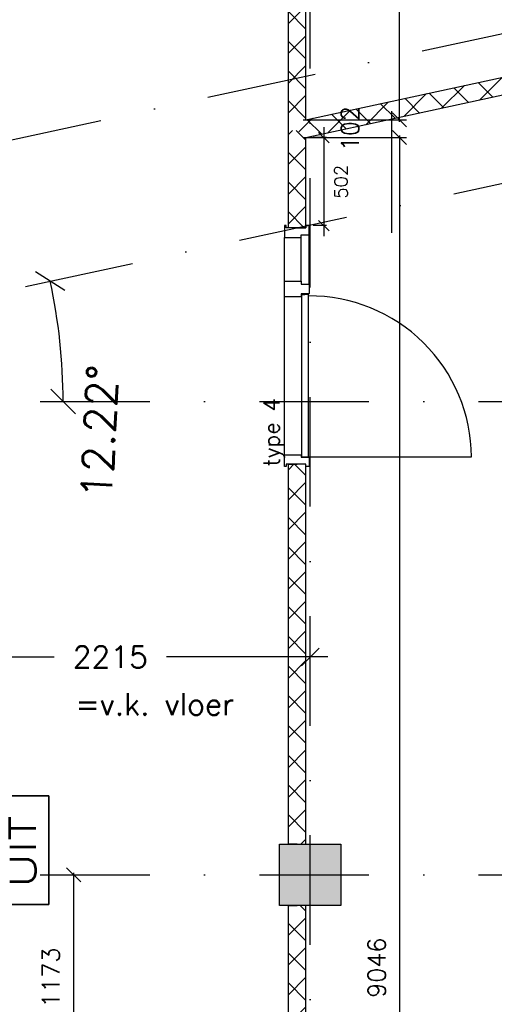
# Model space of a CAD drawing. Extents: x -171140 to 151546, y -8083 to 162438.
# Tile 64 of 96: x 39325 to 42032, y 60708 to 66326. Entities that reach past the tile are written whole.
import ezdxf
from ezdxf.enums import TextEntityAlignment as Align

# ---------------------------------------------------------------- set-up
doc = ezdxf.new("R2010")
doc.units = 0
doc.header["$LTSCALE"] = 50
doc.header["$MEASUREMENT"] = 0
doc.header["$PDMODE"] = 3
doc.header["$PDSIZE"] = 0.001
for name, pattern in [('HIDDEN2', [0.1875, 0.125, -0.0625]), ('STRAM_0WT$0$DASHDOT', [25, 12.5, -6.25, 0, -6.25]), ('STRAM_0WT$0$DD1', [2.66667, 1.66667, -0.5, 0, -0.5])]:
    doc.linetypes.add(name, pattern=pattern)
doc.layers.get('0').update_dxf_attribs({"linetype": 'CONTINUOUS'})
doc.layers.get('DEFPOINTS').update_dxf_attribs({"linetype": 'CONTINUOUS'})
for name, color, linetype in [('A--A22--_F123-', 9, 'CONTINUOUS'), ('A--A28--_F12--', 7, 'CONTINUOUS'), ('A--L21--', 3, 'CONTINUOUS'), ('A--L22--_F-2--', 7, 'CONTINUOUS'), ('A--L24AC1_TRAPPEN', 1, 'HIDDEN2'), ('A--L28--', 7, 'CONTINUOUS'), ('A--L28--_F12--', 7, 'CONTINUOUS'), ('A--L32--', 7, 'CONTINUOUS'), ('A--L32--_F123-', 1, 'CONTINUOUS'), ('A--L32--_F123-DRAAIR', 7, 'CONTINUOUS'), ('A--L63--', 7, 'CONTINUOUS'), ('A--L63--_F123-', 7, 'CONTINUOUS'), ('A--M$1A-_F123-', 1, 'CONTINUOUS'), ('A--M1$A-_F123-', 1, 'CONTINUOUS'), ('A--T01A-25_TEKST', 2, 'CONTINUOUS'), ('A--T63--_F123-', 1, 'CONTINUOUS'), ('STRAM_0WT$0$A--L$7A-_STRAM', 1, 'STRAM_0WT$0$DASHDOT'), ('STRAM_0WT$0$A--M$1A-_F123-', 1, 'CONTINUOUS'), ('STRAM_0WT$0$STRAMIEN', 1, 'STRAM_0WT$0$DD1'), ('TEKSTKOZIJNMERK', 2, 'CONTINUOUS'), ('X--LR---_CP', 7, 'CONTINUOUS')]:
    doc.layers.add(name, color=color, linetype=linetype)
doc.styles.add('ALFA-0_25', font='ROMANS')
doc.styles.add('B-01', font='SIMPLEX.SHX', dxfattribs={"width": 0.8, "height": 4.5})
doc.styles.add('HIEMSTRA', font='romans.shx')
doc.styles.add('STRAM_0WT$0$HIEMSTRA', font='romans.shx')
doc.dimstyles.new('BEILEN', dxfattribs={"dimscale": 40, "dimtxt": 2.5, "dimasz": 2, "dimexe": 0.3, "dimexo": 0.3, "dimgap": 2, "dimtad": 1, "dimdec": 0, "dimzin": 0, "dimtxsty": 'HIEMSTRA', "dimblk1": 'OBLIQUE', "dimblk2": 'OBLIQUE', "dimsah": 1, "dimcen": -0.09, "dimdle": 0.3, "dimse1": 1, "dimclrd": 2, "dimclre": 2, "dimclrt": 3, "dimazin": 3, "dimtfac": 1, "dimtdec": 4, "dimtofl": 0, "dimtmove": 0, "dimatfit": 3, "dimtvp": 625, "dimtolj": 1, "dimtzin": 0})
doc.dimstyles.new('BEILEN$0', dxfattribs={"dimscale": 50, "dimtxt": 2.5, "dimasz": 2, "dimexe": 2, "dimexo": 0, "dimgap": 2, "dimtad": 1, "dimdec": 0, "dimzin": 0, "dimtxsty": 'ALFA-0_25', "dimblk1": 'OBLIQUE', "dimblk2": 'OBLIQUE', "dimsah": 1, "dimcen": -3, "dimdle": 2, "dimclrd": 1, "dimclre": 1, "dimclrt": 2, "dimazin": 3, "dimtfac": 0.666667, "dimtofl": 0, "dimtmove": 0, "dimatfit": 3, "dimtvp": 0.833333, "dimtolj": 1, "dimtzin": 0})
doc.dimstyles.new('STANDARD$0', dxfattribs={"dimscale": 50, "dimtxt": 2.5, "dimasz": 2, "dimexe": 2, "dimexo": 0, "dimgap": 2, "dimtad": 1, "dimdec": 0, "dimzin": 0, "dimtxsty": 'ALFA-0_25', "dimblk1": 'OBLIQUE', "dimblk2": 'OBLIQUE', "dimsah": 1, "dimcen": -3, "dimdle": 2, "dimclrd": 1, "dimclre": 1, "dimclrt": 2, "dimazin": 3, "dimtfac": 0.666667, "dimtofl": 0, "dimtmove": 0, "dimatfit": 3, "dimtvp": 0.833333, "dimtolj": 1, "dimtzin": 0})
doc.dimstyles.new('STRAM_0WT$0$STANDARD', dxfattribs={"dimscale": 70, "dimtxt": 2.5, "dimasz": 2, "dimexe": 0.3, "dimexo": 0.3, "dimgap": 2, "dimtad": 1, "dimdec": 0, "dimzin": 0, "dimtxsty": 'STRAM_0WT$0$HIEMSTRA', "dimblk1": 'STRAM_0WT$0$_OBLIQUE', "dimblk2": 'STRAM_0WT$0$_OBLIQUE', "dimsah": 1, "dimcen": -0.09, "dimdle": 0.3, "dimclrd": 1, "dimclre": 1, "dimclrt": 4, "dimazin": 3, "dimtfac": 1, "dimtdec": 4, "dimtix": 1, "dimtofl": 0, "dimtmove": 0, "dimatfit": 3, "dimtvp": 625, "dimtolj": 1, "dimtzin": 0})
pattern_1 = [(45, (-40907.13, -65693.27), (-84.85281, 84.85281), []), (135, (-40907.13, -65693.27), (-84.85281, -84.85281), [])]

# ---------------------------------------------------------------- blocks, each defined once
blk = doc.blocks.new('DR_930TYPE4')
at = {"layer": 'A--L32--_F123-', "color": 1}
for p, q in [((67, 0), (1307, 0)), ((1057, -93.8), (1307, -93.8)), ((1038, -139), (1322, -139))]:
    blk.add_line(p, q, dxfattribs=at)
at = {"layer": 'A--L32--_F123-'}
for points in [[(0, -9), (0, 0), (67, 0), (67, -93.8), (52, -93.8), (52, -139), (0, -139), (0, -121), (12, -121), (12, -9), (0, -9)], [(969, 0), (1055, 0), (1057, 0), (1057, -93.8), (1057, -93.8), (1040, -93.8), (1040, -137), (1038, -139), (986, -139), (984, -137), (984, -93.8), (969, -93.8), (967, -93.8), (967, 0)], [(1374, -9), (1374, 0), (1307, 0), (1307, -93.8), (1322, -93.8), (1322, -139), (1374, -139), (1374, -121), (1362, -121), (1362, -9), (1374, -9)], [(54, -95.6), (54, -135.6), (980.1, -135.6), (977.1, -95.6), (54, -95.6)]]:
    blk.add_lwpolyline(points, close=True, dxfattribs=at)
blk.add_point((1374, 0), dxfattribs=at)
blk.add_point((1374, 0), dxfattribs=at)
at = {"layer": 'A--L32--_F123-DRAAIR', "color": 1}
blk.add_lwpolyline([(54, -135.6), (54, -1065.6, 0.414214), (973, -135.8)], format="xyb", dxfattribs=at)
at = {"layer": 'X--LR---_CP', "color": 1, "linetype": 'CONTINUOUS'}
blk.add_point((0, 0), dxfattribs=at)
at = {"layer": 'X--LR---_CP', "color": 1}
blk.add_point((982, 0), dxfattribs=at)
blk = doc.blocks.new('*U1176')
at = {"layer": 'A--A22--_F123-', "linetype": 'CONTINUOUS'}
h = blk.add_hatch(dxfattribs=at)
h.set_pattern_fill('ALFAKRS', color=256, scale=120, style=0)
h.set_pattern_definition([(45, (-40907.13, -61621.86), (-84.85281, 84.85281), []), (135, (-40907.13, -61621.86), (-84.85281, -84.85281), [])])
h.paths.add_polyline_path([(0, 0), (-50, 0), (-50, 2167), (0, 2167), (50, 2167), (50, 0)])
at = {"layer": 'A--L22--_F-2--', "color": 2, "linetype": 'CONTINUOUS'}
for points in [[(0, 0), (-50, 0), (-50, 2167), (0, 2167)], [(0, 0), (50, 0), (50, 2167), (0, 2167)]]:
    blk.add_lwpolyline(points, dxfattribs=at)
blk = doc.blocks.new('Q060089-')
at = {"layer": 'A--L63--_F123-', "color": 1, "linetype": 'CONTINUOUS'}
blk.add_lwpolyline([(0, 0), (0, 300), (620, 300), (620, 0)], close=True, dxfattribs=at)
at = {"layer": 'X--LR---_CP'}
blk.add_point((620, 0), dxfattribs=at)
blk.add_point((620, 0), dxfattribs=at)
blk.add_point((620, 0), dxfattribs=at)
at = {"layer": 'A--T63--_F123-', "style": 'ALFA-0_25', "width": 1.279785}
blk.add_text('UIT', height=150, dxfattribs=at).set_placement((96.2, 73.1), (507.6, 73.1), align=Align.FIT)
at = {"layer": 'A--L63--_F123-', "linetype": 'CONTINUOUS'}
mesh = blk.add_polyface(dxfattribs=at)
corners = [(0, 0), (0, 300), (620, 300), (620, 0)]
mesh.append_faces([[corners[k] for k in face] for face in [(0, 1, 1, 1), (1, 2, 2, 2), (2, 3, 3, 3), (3, 0, 0, 0)]])
mesh.append_faces([[corners[k] for k in face] for face in [(0, 3, 2, 1)]], dxfattribs={"vtx0": -1, "vtx1": -1, "vtx2": -1, "vtx3": -1})
blk = doc.blocks.new('*U1140')
at = {"layer": 'A--A22--_F123-', "linetype": 'CONTINUOUS'}
h = blk.add_hatch(dxfattribs=at)
h.set_pattern_fill('ALFAKRS', color=256, scale=120, style=0)
h.set_pattern_definition([(45, (-40907.13, -60203.86), (-84.85281, 84.85281), []), (135, (-40907.13, -60203.86), (-84.85281, -84.85281), [])])
h.paths.add_polyline_path([(0, 0), (-50, 0), (-50, 1068), (0, 1068), (50, 1068), (50, 0)])
at = {"layer": 'A--L22--_F-2--', "color": 2, "linetype": 'CONTINUOUS'}
for points in [[(-50, 0), (-50, 0), (-50, 1068), (0, 1068)], [(50, 0), (50, 0), (50, 1068), (0, 1068)]]:
    blk.add_lwpolyline(points, dxfattribs=at)
blk = doc.blocks.new('*U1094')
at = {"layer": 'A--A22--_F123-', "linetype": 'CONTINUOUS'}
h = blk.add_hatch(dxfattribs=at)
h.set_pattern_fill('ALFAKRS', color=256, scale=120, style=0)
h.set_pattern_definition(pattern_1)
h.paths.add_polyline_path([(0, 0), (-50, 0), (-50, 1069.1), (0, 1069.1), (50, 1069.1), (50, 62)])
at = {"layer": 'A--L22--_F-2--', "color": 2, "linetype": 'CONTINUOUS'}
for points in [[(-50, 0), (-50, 0), (-50, 1069.1), (0, 1069.1)], [(50, 62), (50, 62), (50, 1069.1), (0, 1069.1)]]:
    blk.add_lwpolyline(points, dxfattribs=at)
blk = doc.blocks.new('STRAM_0WT$0$_OBLIQUE')
at = {"color": 0, "linetype": 'BYBLOCK'}
blk.add_line((-0.5, -0.5), (0.5, 0.5), dxfattribs=at)
blk = doc.blocks.new('*D1458')
at = {"layer": 'DEFPOINTS', "color": 0}
for p in [(-24633.3, 35073.5), (-36077.4, 32359.8), (-39925.3, 31900), (-20830.4, 31900), (-39925.3, 31762.4)]:
    blk.add_point(p, dxfattribs=at)
at = {"layer": 'STRAM_0WT$0$A--M$1A-_F123-', "color": 1}
blk.add_arc((-39289.9, 31900), 3245.2, 0, 12.2171, dxfattribs=at)
at = {"layer": 'STRAM_0WT$0$A--M$1A-_F123-', "color": 1, "xscale": 140, "yscale": 140, "zscale": 140}
for p, rotation in [((-36118.2, 32586.7), 102.2170765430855), ((-36044.7, 31900), 270)]:
    blk.add_blockref('STRAM_0WT$0$_OBLIQUE', p, dxfattribs=dict(at, rotation=rotation))
at = {"layer": 'STRAM_0WT$0$A--M$1A-_F123-', "color": 4, "insert": (-35836.9, 31727.7), "char_height": 175, "attachment_point": 5, "rotation": 87.1431, "style": 'STRAM_0WT$0$HIEMSTRA'}
blk.add_mtext('\\A1;12.22°', dxfattribs=at)
blk = doc.blocks.new('Q020437-')
at = {"layer": 'A--A28--_F12--', "color": 8}
for points in [[(-175, -175), (-175, 175), (175, 175)], [(-175, -175), (175, 175), (175, -175)]]:
    blk.add_solid(points, dxfattribs=at)
at = {"layer": 'A--L28--_F12--', "color": 3, "linetype": 'CONTINUOUS'}
blk.add_lwpolyline([(-175, -175), (-175, 175), (175, 175), (175, -175)], close=True, dxfattribs=at)
at = {"layer": 'X--LR---_CP'}
for p in [(-175, 0), (-175, 0), (175, 0)]:
    blk.add_point(p, dxfattribs=at)
blk = doc.blocks.new('*U1051')
at = {"layer": 'A--A22--_F123-', "linetype": 'CONTINUOUS'}
h = blk.add_hatch(dxfattribs=at)
h.set_pattern_fill('ALFAKRS', color=256, scale=120, style=0)
h.set_pattern_definition([(45, (-40907.13, -65138.85), (-84.85281, 84.85281), []), (135, (-40907.13, -65138.85), (-84.85281, -84.85281), [])])
h.paths.add_polyline_path([(0, 0), (-50, 0), (-50, 554.4), (0, 554.4), (50, 514.1), (50, 0)])
at = {"layer": 'A--L22--_F-2--', "color": 2, "linetype": 'CONTINUOUS'}
for points in [[(0, 0), (-50, 0), (-50, 554.4), (-50, 554.4)], [(0, 0), (50, 0), (50, 514.1), (50, 514.1)]]:
    blk.add_lwpolyline(points, dxfattribs=at)
blk = doc.blocks.new('_OBLIQUE')
at = {"color": 0, "linetype": 'BYBLOCK'}
blk.add_line((-0.5, -0.5), (0.5, 0.5), dxfattribs=at)
blk = doc.blocks.new('*D274')
at = {"layer": 'A--M$1A-_F123-', "color": 2, "linetype": 'CONTINUOUS'}
blk.add_line((41491.3, 65664.9), (41491.3, 56594.9), dxfattribs=at)
at = {"layer": 'DEFPOINTS', "color": 0, "linetype": 'CONTINUOUS'}
for p in [(41491.3, 65652.9), (41491.3, 56606.9), (41491.3, 56606.9)]:
    blk.add_point(p, dxfattribs=at)
at = {"layer": 'A--M$1A-_F123-', "color": 2, "linetype": 'CONTINUOUS', "xscale": 80, "yscale": 80, "zscale": 80}
for p, rotation in [((41491.3, 65652.9), 90), ((41491.3, 56606.9), 270)]:
    blk.add_blockref('_OBLIQUE', p, dxfattribs=dict(at, rotation=rotation))
at = {"layer": 'A--M$1A-_F123-', "color": 3, "linetype": 'CONTINUOUS', "insert": (41361.3, 60916.7), "char_height": 100, "attachment_point": 5, "rotation": 90, "style": 'HIEMSTRA'}
blk.add_mtext('\\A1;9046', dxfattribs=at)
blk = doc.blocks.new('*D295')
at = {"layer": 'A--M$1A-_F123-', "color": 2, "linetype": 'CONTINUOUS'}
for p, q in [((41491.3, 65755.2), (41491.3, 65835.2)), ((41491.3, 65652.9), (41491.3, 65572.9))]:
    blk.add_line(p, q, dxfattribs=at)
at = {"layer": 'DEFPOINTS', "color": 0, "linetype": 'CONTINUOUS'}
for p in [(41491.3, 65755.2), (41491.3, 65755.2), (41491.3, 65652.9)]:
    blk.add_point(p, dxfattribs=at)
at = {"layer": 'A--M$1A-_F123-', "color": 2, "linetype": 'CONTINUOUS', "xscale": 80, "yscale": 80, "zscale": 80}
for p, rotation in [((41491.3, 65755.2), 270), ((41491.3, 65652.9), 90)]:
    blk.add_blockref('_OBLIQUE', p, dxfattribs=dict(at, rotation=rotation))
at = {"layer": 'A--M$1A-_F123-', "color": 3, "linetype": 'CONTINUOUS', "insert": (41209.3, 65704.1), "char_height": 100, "attachment_point": 5, "rotation": 90, "style": 'HIEMSTRA'}
blk.add_mtext('\\A1;102', dxfattribs=at)
blk = doc.blocks.new('*D296')
at = {"layer": 'A--M$1A-_F123-', "color": 2, "linetype": 'CONTINUOUS'}
blk.add_line((41491.3, 65743.2), (41491.3, 67884.5), dxfattribs=at)
at = {"layer": 'DEFPOINTS', "color": 0, "linetype": 'CONTINUOUS'}
for p in [(41491.3, 67872.5), (41491.3, 67872.5), (41491.3, 65755.2)]:
    blk.add_point(p, dxfattribs=at)
at = {"layer": 'A--M$1A-_F123-', "color": 2, "linetype": 'CONTINUOUS', "xscale": 80, "yscale": 80, "zscale": 80}
for p, rotation in [((41491.3, 67872.5), 90), ((41491.3, 65755.2), 270)]:
    blk.add_blockref('_OBLIQUE', p, dxfattribs=dict(at, rotation=rotation))
at = {"layer": 'A--M$1A-_F123-', "color": 3, "linetype": 'CONTINUOUS', "insert": (41361.3, 66813.9), "char_height": 100, "attachment_point": 5, "rotation": 90, "style": 'HIEMSTRA'}
blk.add_mtext('\\A1;2117', dxfattribs=at)
blk = doc.blocks.new('*D353')
at = {"color": 1, "linetype": 'BYBLOCK'}
for p, q in [((38766.7, 62601.7), (38766.7, 62789.6)), ((40982.1, 62601.7), (40982.1, 62789.6)), ((38666.7, 62689.6), (39521.6, 62689.6)), ((41082.1, 62689.6), (40162.1, 62689.6))]:
    blk.add_line(p, q, dxfattribs=at)
at = {"layer": 'DEFPOINTS', "color": 0, "linetype": 'BYBLOCK'}
for p in [(38766.7, 62689.6), (38766.7, 62601.7), (40982.1, 62601.7)]:
    blk.add_point(p, dxfattribs=at)
at = {"color": 1, "linetype": 'BYBLOCK', "xscale": 100, "yscale": 100, "zscale": 100, "rotation": 180}
blk.add_blockref('_OBLIQUE', (38766.7, 62689.6), dxfattribs=at)
at = {"color": 1, "linetype": 'BYBLOCK', "xscale": 100, "yscale": 100, "zscale": 100}
blk.add_blockref('_OBLIQUE', (40982.1, 62689.6), dxfattribs=at)
at = {"color": 2, "linetype": 'BYBLOCK', "insert": (39841.9, 62689.6), "char_height": 125, "attachment_point": 5, "style": 'ALFA-0_25'}
blk.add_mtext('\\A1;2215', dxfattribs=at)
blk = doc.blocks.new('*U940')
at = {"layer": 'A--A22--_F123-', "linetype": 'CONTINUOUS'}
h = blk.add_hatch(dxfattribs=at)
h.set_pattern_fill('ALFAKRS', color=256, scale=120, style=0)
h.set_pattern_definition(pattern_1)
h.paths.add_polyline_path([(0, 0), (50, 62), (1569.9, 391), (1619.9, 350.6), (1630.5, 301.8), (50, -40.3)])
at = {"layer": 'A--L22--_F-2--', "color": 2, "linetype": 'CONTINUOUS'}
for points in [[(50, 62), (50, 62), (1569.9, 391), (1569.9, 391)], [(50, -40.3), (50, -40.3), (1630.5, 301.8), (1630.5, 301.8)]]:
    blk.add_lwpolyline(points, dxfattribs=at)
blk = doc.blocks.new('*D501')
at = {"layer": 'A--M1$A-_F123-', "color": 1}
for p, q in [((41059.2, 65712.9), (41059.2, 65090.9)), ((41075.1, 65652.9), (40999.2, 65652.9)), ((41075.1, 65150.9), (40999.2, 65150.9))]:
    blk.add_line(p, q, dxfattribs=at)
at = {"layer": 'DEFPOINTS', "color": 0}
for p in [(41075.1, 65652.9), (41059.2, 65150.9), (41075.1, 65150.9)]:
    blk.add_point(p, dxfattribs=at)
at = {"layer": 'A--M1$A-_F123-', "color": 1, "xscale": 60, "yscale": 60, "zscale": 60}
for p, rotation in [((41059.2, 65652.9), 90), ((41059.2, 65150.9), 270)]:
    blk.add_blockref('_OBLIQUE', p, dxfattribs=dict(at, rotation=rotation))
at = {"layer": 'A--M1$A-_F123-', "color": 2, "insert": (41157.6, 65401.3), "char_height": 75, "attachment_point": 5, "rotation": 90, "style": 'ALFA-0_25'}
blk.add_mtext('\\A1;502', dxfattribs=at)
blk = doc.blocks.new('*D552')
at = {"layer": 'A--M$1A-_F123-', "color": 2, "linetype": 'CONTINUOUS'}
blk.add_line((39632.6, 61458.9), (39632.6, 60261.4), dxfattribs=at)
at = {"layer": 'DEFPOINTS', "color": 0, "linetype": 'CONTINUOUS'}
for p in [(39632.6, 61446.9), (39632.6, 60273.4), (39632.6, 60273.4)]:
    blk.add_point(p, dxfattribs=at)
at = {"layer": 'A--M$1A-_F123-', "color": 2, "linetype": 'CONTINUOUS', "xscale": 80, "yscale": 80, "zscale": 80}
for p, rotation in [((39632.6, 61446.9), 90), ((39632.6, 60273.4), 270)]:
    blk.add_blockref('_OBLIQUE', p, dxfattribs=dict(at, rotation=rotation))
at = {"layer": 'A--M$1A-_F123-', "color": 3, "linetype": 'CONTINUOUS', "insert": (39502.6, 60860.1), "char_height": 100, "attachment_point": 5, "rotation": 90, "style": 'HIEMSTRA'}
blk.add_mtext('\\A1;1173', dxfattribs=at)
blk = doc.blocks.new('STRAM_0WT')
at = {"layer": 'STRAM_0WT$0$A--L$7A-_STRAM'}
for p, q in [((-34634.944, 23800), (-34634.801, 63702.184)), ((-39925.329, 31900), (-20830.441, 31900)), ((-39925.329, 29200), (-20830.441, 29200))]:
    blk.add_line(p, q, dxfattribs=at)
at = {"layer": 'STRAM_0WT$0$STRAMIEN', "linetype": 'STRAM_0WT$0$DASHDOT'}
for p, q in [((-40105.653, 32577.837), (-24813.603, 35888.866)), ((-39925.329, 31762.425), (-24633.28, 35073.454))]:
    blk.add_line(p, q, dxfattribs=at)
at = {"layer": 'STRAM_0WT$0$A--M$1A-_F123-'}
dim = blk.add_angular_dim_2l(base=(-36077.43, 32359.766), line1=((-39925.329, 31762.425), (-24633.28, 35073.454)), line2=((-39925.329, 31900), (-20830.441, 31900)), dimstyle='STRAM_0WT$0$STANDARD', override={"dimdec": 2, "dimadec": 2}, dxfattribs=at)
dim.commit()
dim.dimension.update_dxf_attribs({"geometry": '*D1458', "text_midpoint": (-35836.914, 31727.683), "dimtype": 130})

msp = doc.modelspace()

# ---------------------------------------------------------------- linework, layer by layer
at = {"linetype": 'CONTINUOUS'}
for p, q in [((40942.1, 65755.2), (41531.6, 65755.2)), ((40942.1, 65652.9), (41530.4, 65652.9))]:
    msp.add_line(p, q, dxfattribs=at)
at = {"layer": 'A--M$1A-_F123-'}
msp.add_line((41445, 65804.9), (41445, 65109.9), dxfattribs=at)

# ---------------------------------------------------------------- block references
at = {"layer": 'A--L21--', "linetype": 'CONTINUOUS'}
for name, p in [('*U1094', (40907.1, 65693.3)), ('*U940', (40907.1, 65693.3)), ('*U1051', (40907.1, 65138.9)), ('*U1176', (40907.1, 61621.9)), ('*U1140', (40907.1, 60203.9))]:
    msp.add_blockref(name, p, dxfattribs=at)
at = {"layer": 'A--L24AC1_TRAPPEN'}
msp.add_blockref('STRAM_0WT', (75617, 32246.9), dxfattribs=at)
at = {"layer": 'A--L28--', "linetype": 'CONTINUOUS'}
msp.add_blockref('Q020437-', (40982.1, 61446.9), dxfattribs=at)
at = {"layer": 'A--L32--', "linetype": 'CONTINUOUS', "rotation": 90}
msp.add_blockref('DR_930TYPE4', (40836.1, 63776.9), dxfattribs=at)
at = {"layer": 'A--L63--', "linetype": 'CONTINUOUS', "rotation": 90}
msp.add_blockref('Q060089-', (39490.8, 61276.8), dxfattribs=at)

# ---------------------------------------------------------------- texts
at = {"layer": 'A--T01A-25_TEKST', "style": 'HIEMSTRA'}
msp.add_text('=v.k. vloer', height=125, dxfattribs=at).set_placement((39642.5, 62357.5))
at = {"layer": 'TEKSTKOZIJNMERK', "style": 'B-01'}
msp.add_text('type 4', height=90, rotation=90, dxfattribs=at).set_placement((40806.1, 63776.9))

# ---------------------------------------------------------------- dimensions: what is measured, and where the dimension line sits
at = {"layer": 'A--M$1A-_F123-', "linetype": 'CONTINUOUS'}
for base, p1, p2, dimstyle, override, picture, middle in [((41491.3, 67872.5), (41491.3, 65755.2), (41491.3, 67872.5), 'BEILEN', {"dimse1": 1}, '*D296', (41361.3, 66813.9)), ((41491.3, 65755.2), (41491.3, 65652.9), (41491.3, 65755.2), 'BEILEN', {"dimse1": 1}, '*D295', (41209.3, 65704.1)), ((39632.5931, 60273.3599), (39632.5931, 61446.8582), (39632.5931, 60273.3599), 'BEILEN$0', {"dimscale": 40, "dimexe": 0.3, "dimexo": 0.3, "dimtxsty": 'HIEMSTRA', "dimcen": -0.09, "dimdle": 0.3, "dimse1": 1, "dimclrd": 2, "dimclre": 2, "dimclrt": 3, "dimtfac": 1, "dimtdec": 4, "dimtvp": 625}, '*D552', (39502.5931, 60860.1091))]:
    dim = msp.add_linear_dim(base=base, p1=p1, p2=p2, angle=90, dimstyle=dimstyle, override=override, dxfattribs=at)
    dim.commit()
    dim.dimension.update_dxf_attribs({"geometry": picture, "text_midpoint": middle})
dim = msp.add_linear_dim(base=(41491.3, 56606.9), p1=(41491.3, 65652.9), p2=(41491.3, 56606.9), angle=90, dimstyle='BEILEN', override={"dimse1": 1}, dxfattribs=at)
dim.commit()
dim.dimension.update_dxf_attribs({"geometry": '*D274', "text_midpoint": (41361.3, 60916.7), "dimtype": 160})
dim = msp.add_linear_dim(base=(38766.7, 62689.6), p1=(40982.1, 62601.7), p2=(38766.7, 62601.7), dimstyle='STANDARD$0', dxfattribs=at)
dim.commit()
dim.dimension.update_dxf_attribs({"geometry": '*D353', "text_midpoint": (39841.9, 62689.6), "dimtype": 160})
at = {"layer": 'A--M1$A-_F123-'}
dim = msp.add_linear_dim(base=(41059.2, 65150.9), p1=(41075.1, 65652.9), p2=(41075.1, 65150.9), angle=270, dimstyle='STANDARD$0', override={"dimscale": 30, "dimblk1": 'OBLIQUE', "dimblk2": 'OBLIQUE'}, dxfattribs=at)
dim.commit()
dim.dimension.update_dxf_attribs({"geometry": '*D501', "text_midpoint": (41157.6, 65401.3), "dimtype": 161})

doc.saveas('drawing.dxf')
